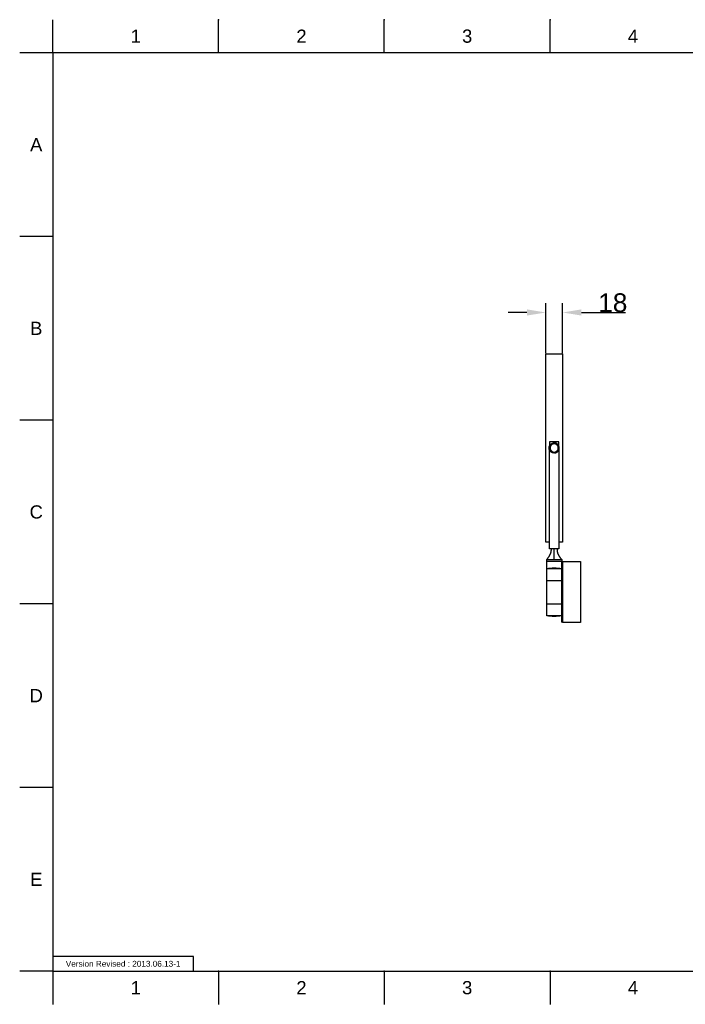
# Model space of a CAD drawing. Header units: millimetres. Extents: x 580 to 2065, y -13 to 1037.
# Tile 1 of 9: x 580 to 1290, y -13 to 1037. Entities that reach past the tile are written whole.
import ezdxf

# ---------------------------------------------------------------- set-up
doc = ezdxf.new("R2010")
doc.units = ezdxf.units.MM
doc.header["$LTSCALE"] = 0.1
for name, color, linetype in [('DEFAULT', 7, 'Continuous'), ('FORM', 7, 'Continuous'), ('OUTLINE', 2, 'Continuous'), ('TEXT', 2, 'Continuous')]:
    doc.layers.add(name, color=color, linetype=linetype)
doc.styles.add('ARIAL', font='arial_0.ttf')
doc.styles.get("Standard").update_dxf_attribs({"font": 'arial_0.ttf'})
doc.dimstyles.new('DIMENSION STYLE 01', dxfattribs={"dimtxt": 20, "dimasz": 20, "dimexe": 10, "dimexo": 0.5, "dimgap": 0.09, "dimtad": 1, "dimtoh": 1, "dimdec": 0, "dimzin": 0, "dimdsep": 46, "dimtxsty": 'ARIAL', "dimcen": 0.5, "dimadec": 1, "dimazin": 0, "dimtfac": 1, "dimtdec": 4, "dimtofl": 0, "dimtmove": 0, "dimatfit": 3, "dimfxl": 1, "dimtolj": 1, "dimtzin": 0, "dimarcsym": 0})

# ---------------------------------------------------------------- blocks, each defined once
blk = doc.blocks.new('*D79')
at = {"layer": 'DEFAULT', "color": 0, "lineweight": -2, "transparency": 16777216}
for p, q in [((1140.9, 681), (1140.9, 734.5)), ((1158.9, 681), (1158.9, 734.5)), ((1120.9, 724.5), (1100.9, 724.5)), ((1178.9, 724.5), (1225.9, 724.5))]:
    blk.add_line(p, q, dxfattribs=at)
at = {"layer": 'DEFAULT', "color": 0, "transparency": 16777216}
for points in [[(1120.9, 727.8), (1120.9, 721.2), (1140.9, 724.5)], [(1178.9, 727.8), (1178.9, 721.2), (1158.9, 724.5)]]:
    blk.add_solid(points, dxfattribs=at)
at = {"layer": 'Defpoints', "color": 0, "transparency": 16777216}
for p in [(1158.9, 724.5), (1140.9, 680.5), (1158.9, 680.5)]:
    blk.add_point(p, dxfattribs=at)
at = {"layer": 'DEFAULT', "color": 0, "transparency": 16777216, "insert": (1212.4, 734.8), "char_height": 20, "attachment_point": 5, "style": 'ARIAL'}
blk.add_mtext('\\A1;18', dxfattribs=at)

msp = doc.modelspace()

# ---------------------------------------------------------------- linework, layer by layer
for p, q in [((615.2, 1001.4), (615.2, 1036.7)), ((792, 1001.4), (792, 1036.7)), ((968.7, 1001.4), (968.7, 1036.7)), ((1145.5, 1001.4), (1145.5, 1036.7)), ((615.2, 1001.4), (579.9, 1001.4)), ((2029.4, 1001.4), (615.2, 1001.4)), ((615.2, 1001.4), (615.2, 22.1)), ((615.2, 805.5), (579.9, 805.5)), ((615.2, 609.7), (579.9, 609.7)), ((615.2, 413.8), (579.9, 413.8)), ((615.2, 217.9), (579.9, 217.9)), ((615.2, 22.1), (579.9, 22.1)), ((615.2, 22.1), (2029.4, 22.1)), ((615.2, 22.1), (615.2, -13.3)), ((792, 22.1), (792, -13.3)), ((968.7, 22.1), (968.7, -13.3)), ((1145.5, 22.1), (1145.5, -13.3))]:
    msp.add_line(p, q)
for p in [(792, 1036.7), (968.7, 1036.7), (1145.5, 1036.7), (792, 22.1), (968.7, 22.1), (1145.5, 22.1)]:
    msp.add_point(p)
at = {"layer": 'FORM'}
msp.add_lwpolyline([(615.2, 22.1), (765.2, 22.1), (765.2, 37.7), (615.2, 37.7)], close=True, dxfattribs=at)
at = {"layer": 'OUTLINE'}
for p, q in [((1140.9, 479.5), (1140.9, 680.5)), ((1140.9, 680.5), (1158.9, 680.5)), ((1158.9, 680.5), (1158.9, 479.5)), ((1144.5, 580.8), (1144.6, 581)), ((1144.5, 580.6), (1144.5, 580.8)), ((1144.5, 580.4), (1144.5, 580.6)), ((1144.5, 580.2), (1144.5, 580.4)), ((1144.5, 580), (1144.5, 580.2)), ((1144.5, 579.8), (1144.5, 580)), ((1144.5, 579.7), (1144.5, 579.8)), ((1144.5, 579.5), (1144.5, 579.7)), ((1144.5, 579.3), (1144.5, 579.5)), ((1144.6, 579.1), (1144.5, 579.3)), ((1144.6, 581.3), (1144.7, 581.5)), ((1144.6, 581.1), (1144.6, 581.3)), ((1144.6, 581), (1144.6, 581.1)), ((1144.6, 578.9), (1144.6, 579.1)), ((1144.6, 578.8), (1144.6, 578.9)), ((1144.7, 578.6), (1144.6, 578.8)), ((1144.7, 581.7), (1144.8, 581.9)), ((1144.7, 581.5), (1144.7, 581.7)), ((1144.7, 578.4), (1144.7, 578.6)), ((1144.8, 578.2), (1144.7, 578.4)), ((1144.8, 581.9), (1144.9, 582)), ((1144.8, 580.7), (1144.9, 580.9)), ((1144.8, 580.6), (1144.8, 580.7)), ((1144.8, 580.4), (1144.8, 580.6)), ((1144.8, 580.2), (1144.8, 580.4)), ((1144.8, 580), (1144.8, 580.2)), ((1144.8, 579.9), (1144.8, 580)), ((1144.8, 579.7), (1144.8, 579.9)), ((1144.8, 579.5), (1144.8, 579.7)), ((1144.8, 579.3), (1144.8, 579.5)), ((1144.9, 579.1), (1144.8, 579.3)), ((1144.9, 578.1), (1144.8, 578.2)), ((1154.9, 586.6), (1144.9, 586.6)), ((1144.9, 586.6), (1144.9, 582)), ((1144.9, 582.2), (1145, 582.4)), ((1144.9, 582), (1144.9, 582.2)), ((1144.9, 581.3), (1145, 581.4)), ((1144.9, 581.1), (1144.9, 581.3)), ((1144.9, 580.9), (1144.9, 581.1)), ((1144.9, 579), (1144.9, 579.1)), ((1144.9, 578.8), (1144.9, 579)), ((1145, 578.6), (1144.9, 578.8)), ((1144.9, 577.9), (1144.9, 578.1)), ((1144.9, 472.5), (1144.9, 578)), ((1145, 577.7), (1144.9, 577.9)), ((1145, 582.4), (1145.1, 582.6)), ((1145, 581.6), (1145.1, 581.8)), ((1145, 581.4), (1145, 581.6)), ((1145, 578.5), (1145, 578.6)), ((1145.1, 578.3), (1145, 578.5)), ((1145.1, 577.5), (1145, 577.7)), ((1145.1, 582.6), (1145.2, 582.7)), ((1145.1, 581.8), (1145.2, 581.9)), ((1145.2, 578.1), (1145.1, 578.3)), ((1145.2, 577.4), (1145.1, 577.5)), ((1145.2, 582.7), (1145.3, 582.9)), ((1145.2, 582.1), (1145.3, 582.2)), ((1145.2, 581.9), (1145.2, 582.1)), ((1145.3, 580.9), (1145.2, 580.8)), ((1145.2, 580.8), (1145.2, 580.6)), ((1145.2, 580.6), (1145.2, 580.4)), ((1145.2, 580.4), (1145.2, 580.3)), ((1145.2, 580.3), (1145.2, 580.1)), ((1145.2, 580.1), (1145.2, 579.9)), ((1145.2, 579.9), (1145.2, 579.8)), ((1145.2, 579.8), (1145.2, 579.6)), ((1145.2, 579.6), (1145.2, 579.5)), ((1145.2, 579.5), (1145.2, 579.3)), ((1145.2, 579.3), (1145.3, 579.1)), ((1145.2, 578), (1145.2, 578.1)), ((1145.3, 577.8), (1145.2, 578)), ((1145.3, 582.9), (1145.4, 583)), ((1145.3, 582.2), (1145.4, 582.4)), ((1145.4, 581.4), (1145.3, 581.2)), ((1145.3, 581.2), (1145.3, 581.1)), ((1145.3, 581.1), (1145.3, 580.9)), ((1145.3, 579.1), (1145.3, 579)), ((1145.3, 579), (1145.3, 578.8)), ((1145.3, 578.8), (1145.4, 578.7)), ((1145.4, 577.7), (1145.3, 577.8)), ((1145.4, 583), (1145.5, 583.2)), ((1145.4, 582.4), (1145.5, 582.6)), ((1145.5, 581.7), (1145.4, 581.5)), ((1145.4, 581.5), (1145.4, 581.4)), ((1145.4, 578.7), (1145.4, 578.5)), ((1145.4, 578.5), (1145.5, 578.4)), ((1145.5, 577.5), (1145.4, 577.7)), ((1145.5, 583.2), (1145.6, 583.3)), ((1145.5, 582.7), (1145.6, 582.9)), ((1145.5, 582.6), (1145.5, 582.7)), ((1145.6, 581.8), (1145.5, 581.7)), ((1145.6, 581), (1145.5, 580.9)), ((1145.5, 580.9), (1145.5, 580.7)), ((1145.5, 580.7), (1145.5, 580.6)), ((1145.5, 580.6), (1145.5, 580.4)), ((1145.5, 580.4), (1145.5, 580.3)), ((1145.5, 580.3), (1145.5, 580.1)), ((1145.5, 580.1), (1145.5, 580)), ((1145.5, 580), (1145.5, 579.8)), ((1145.5, 579.8), (1145.5, 579.6)), ((1145.5, 579.6), (1145.5, 579.5)), ((1145.5, 579.5), (1145.5, 579.3)), ((1145.5, 579.3), (1145.5, 579.2)), ((1145.5, 579.2), (1145.6, 579)), ((1145.5, 578.4), (1145.6, 578.2)), ((1145.6, 583.3), (1145.7, 583.5)), ((1145.6, 582.9), (1145.7, 583)), ((1145.7, 582.1), (1145.6, 582)), ((1145.6, 582), (1145.6, 581.8)), ((1145.7, 581.3), (1145.6, 581.2)), ((1145.6, 581.2), (1145.6, 581)), ((1145.6, 579), (1145.6, 578.9)), ((1145.6, 578.9), (1145.7, 578.7)), ((1145.6, 578.2), (1145.6, 578.1)), ((1145.6, 578.1), (1145.7, 577.9)), ((1145.7, 583.5), (1145.9, 583.6)), ((1145.7, 583), (1145.9, 583.1)), ((1145.8, 582.3), (1145.7, 582.1)), ((1145.8, 581.6), (1145.7, 581.5)), ((1145.7, 581.5), (1145.7, 581.3)), ((1145.7, 578.7), (1145.7, 578.6)), ((1145.7, 578.6), (1145.8, 578.5)), ((1145.7, 577.9), (1145.8, 577.8)), ((1145.9, 582.6), (1145.8, 582.4)), ((1145.8, 582.4), (1145.8, 582.3)), ((1145.9, 581.9), (1145.8, 581.7)), ((1145.8, 581.7), (1145.8, 581.6)), ((1145.8, 578.5), (1145.8, 578.3)), ((1145.8, 578.3), (1145.9, 578.2)), ((1145.8, 577.8), (1145.8, 577.6)), ((1145.8, 577.6), (1145.9, 577.5)), ((1145.9, 583.6), (1146, 583.8)), ((1145.9, 583.1), (1146, 583.3)), ((1146, 582.7), (1145.9, 582.6)), ((1146, 582.2), (1145.9, 582)), ((1145.9, 582), (1145.9, 581.9)), ((1145.9, 578.2), (1145.9, 578)), ((1145.9, 578), (1146, 577.9)), ((1146, 583.8), (1146.1, 583.9)), ((1146, 583.3), (1146.1, 583.4)), ((1146.1, 582.8), (1146, 582.7)), ((1146.1, 582.3), (1146, 582.2)), ((1146, 577.9), (1146.1, 577.8)), ((1146.1, 583.9), (1146.3, 584)), ((1146.1, 583.4), (1146.2, 583.5)), ((1146.2, 583), (1146.1, 582.8)), ((1146.2, 582.4), (1146.1, 582.3)), ((1146.1, 577.8), (1146.2, 577.6)), ((1146.2, 583.5), (1146.3, 583.7)), ((1146.3, 583.1), (1146.2, 583)), ((1146.3, 582.5), (1146.2, 582.4)), ((1146.2, 577.6), (1146.3, 577.5)), ((1146.3, 584), (1146.4, 584.2)), ((1146.3, 583.7), (1146.4, 583.8)), ((1146.4, 583.2), (1146.3, 583.1)), ((1146.4, 582.8), (1146.3, 582.7)), ((1146.3, 582.7), (1146.3, 582.5)), ((1146.3, 577.5), (1146.3, 577.4)), ((1146.4, 584.2), (1146.6, 584.3)), ((1146.4, 583.8), (1146.6, 583.9)), ((1146.5, 583.3), (1146.4, 583.2)), ((1146.5, 582.9), (1146.4, 582.8)), ((1146.7, 583.4), (1146.5, 583.3)), ((1146.6, 583), (1146.5, 582.9)), ((1146.6, 584.3), (1146.7, 584.4)), ((1146.6, 583.9), (1146.7, 584)), ((1146.7, 583.1), (1146.6, 583)), ((1146.7, 584.4), (1146.9, 584.5)), ((1146.7, 584), (1146.9, 584.1)), ((1146.8, 583.5), (1146.7, 583.4)), ((1146.9, 583.2), (1146.7, 583.1)), ((1146.9, 583.7), (1146.8, 583.5)), ((1146.9, 584.5), (1147, 584.6)), ((1146.9, 584.1), (1147, 584.2)), ((1147, 583.8), (1146.9, 583.7)), ((1147, 583.3), (1146.9, 583.2)), ((1147, 584.6), (1147.2, 584.7)), ((1147, 584.2), (1147.2, 584.3)), ((1147.2, 583.8), (1147, 583.8)), ((1147.1, 583.4), (1147, 583.3)), ((1147.2, 583.5), (1147.1, 583.4)), ((1147.2, 584.7), (1147.3, 584.8)), ((1147.2, 584.3), (1147.3, 584.4)), ((1147.3, 583.9), (1147.2, 583.8)), ((1147.3, 583.6), (1147.2, 583.5)), ((1147.3, 584.8), (1147.5, 584.9)), ((1147.3, 584.4), (1147.5, 584.5)), ((1147.4, 584), (1147.3, 583.9)), ((1147.5, 583.7), (1147.3, 583.6)), ((1147.6, 584.1), (1147.4, 584)), ((1147.5, 584.9), (1147.7, 584.9)), ((1147.5, 584.5), (1147.6, 584.6)), ((1147.6, 583.8), (1147.5, 583.7)), ((1147.6, 584.6), (1147.8, 584.7)), ((1147.7, 584.2), (1147.6, 584.1)), ((1147.7, 583.9), (1147.6, 583.8)), ((1147.7, 584.9), (1147.8, 585)), ((1147.9, 584.3), (1147.7, 584.2)), ((1147.8, 583.9), (1147.7, 583.9)), ((1147.8, 585), (1148, 585.1)), ((1147.8, 584.7), (1147.9, 584.7)), ((1148, 584), (1147.8, 583.9)), ((1147.9, 584.7), (1148.1, 584.8)), ((1148, 584.3), (1147.9, 584.3)), ((1148, 585.1), (1148.2, 585.1)), ((1148.2, 584.4), (1148, 584.3)), ((1148.1, 584.1), (1148, 584)), ((1148.1, 584.8), (1148.3, 584.9)), ((1148.3, 584.1), (1148.1, 584.1)), ((1148.2, 585.1), (1148.4, 585.2)), ((1148.3, 584.4), (1148.2, 584.4)), ((1148.3, 584.9), (1148.4, 584.9)), ((1148.5, 584.5), (1148.3, 584.4)), ((1148.4, 584.2), (1148.3, 584.1)), ((1148.4, 585.2), (1148.6, 585.3)), ((1148.4, 584.9), (1148.6, 585)), ((1148.6, 584.2), (1148.4, 584.2)), ((1148.6, 584.5), (1148.5, 584.5)), ((1148.6, 585.3), (1148.7, 585.3)), ((1148.6, 585), (1148.8, 585)), ((1148.8, 584.6), (1148.6, 584.5)), ((1148.7, 584.3), (1148.6, 584.2)), ((1148.7, 585.3), (1148.9, 585.3)), ((1148.8, 584.3), (1148.7, 584.3)), ((1148.8, 585), (1148.9, 585)), ((1148.9, 584.6), (1148.8, 584.6)), ((1149, 584.3), (1148.8, 584.3)), ((1148.9, 585.3), (1149.1, 585.4)), ((1148.9, 585), (1149.1, 585.1)), ((1149.1, 584.6), (1148.9, 584.6)), ((1149.1, 584.4), (1149, 584.3)), ((1149.1, 585.4), (1149.3, 585.4)), ((1149.1, 585.1), (1149.3, 585.1)), ((1149.3, 584.7), (1149.1, 584.6)), ((1149.3, 584.4), (1149.1, 584.4)), ((1149.3, 585.4), (1149.5, 585.4)), ((1149.3, 585.1), (1149.5, 585.1)), ((1149.4, 584.7), (1149.3, 584.7)), ((1149.4, 584.4), (1149.3, 584.4)), ((1149.6, 584.7), (1149.4, 584.7)), ((1149.6, 584.4), (1149.4, 584.4)), ((1149.5, 585.4), (1149.7, 585.4)), ((1149.5, 585.1), (1149.6, 585.1)), ((1149.6, 585.1), (1149.8, 585.1)), ((1149.7, 584.7), (1149.6, 584.7)), ((1149.8, 584.4), (1149.6, 584.4)), ((1149.7, 585.4), (1149.9, 585.4)), ((1149.9, 584.7), (1149.7, 584.7)), ((1149.8, 585.1), (1150, 585.1)), ((1149.9, 584.4), (1149.8, 584.4)), ((1150.1, 584.7), (1149.9, 584.7)), ((1150.1, 584.4), (1149.9, 584.4)), ((1150, 585.1), (1150.2, 585.1)), ((1150.2, 584.7), (1150.1, 584.7)), ((1150.2, 584.4), (1150.1, 584.4)), ((1150.2, 585.1), (1150.4, 585.1)), ((1150.4, 584.7), (1150.2, 584.7)), ((1150.4, 584.4), (1150.2, 584.4)), ((1150.5, 585.4), (1150.4, 585.4)), ((1150.4, 585.1), (1150.5, 585.1)), ((1150.6, 584.7), (1150.4, 584.7)), ((1150.5, 584.4), (1150.4, 584.4)), ((1150.7, 585.3), (1150.5, 585.4)), ((1150.5, 585.1), (1150.7, 585)), ((1150.7, 584.4), (1150.5, 584.4)), ((1150.7, 584.6), (1150.6, 584.7)), ((1150.7, 585.3), (1150.8, 585.3)), ((1150.9, 585.3), (1150.7, 585.3)), ((1150.7, 585), (1150.9, 585)), ((1150.9, 584.6), (1150.7, 584.6)), ((1150.8, 584.3), (1150.7, 584.4)), ((1151, 584.3), (1150.8, 584.3)), ((1151.1, 585.3), (1150.9, 585.3)), ((1150.9, 585), (1151, 585)), ((1151, 584.6), (1150.9, 584.6)), ((1151, 585), (1151.2, 584.9)), ((1151.2, 584.5), (1151, 584.6)), ((1151.1, 584.3), (1151, 584.3)), ((1151.3, 585.2), (1151.1, 585.3)), ((1151.3, 584.2), (1151.1, 584.3)), ((1151.2, 584.9), (1151.4, 584.9)), ((1151.3, 584.5), (1151.2, 584.5)), ((1151.5, 585.2), (1151.3, 585.2)), ((1151.5, 584.4), (1151.3, 584.5)), ((1151.4, 584.2), (1151.3, 584.2)), ((1151.4, 584.9), (1151.6, 584.8)), ((1151.5, 584.1), (1151.4, 584.2)), ((1151.6, 585.1), (1151.5, 585.2)), ((1151.7, 584.4), (1151.5, 584.4)), ((1151.7, 584), (1151.5, 584.1)), ((1151.8, 585), (1151.6, 585.1)), ((1151.6, 584.8), (1151.7, 584.8)), ((1151.7, 584.8), (1151.9, 584.7)), ((1151.8, 584.3), (1151.7, 584.4)), ((1151.8, 584), (1151.7, 584)), ((1152, 585), (1151.8, 585)), ((1151.9, 584.2), (1151.8, 584.3)), ((1152, 583.9), (1151.8, 584)), ((1151.9, 584.7), (1152, 584.6)), ((1152.1, 584.1), (1151.9, 584.2)), ((1152.2, 584.9), (1152, 585)), ((1152, 584.6), (1152.2, 584.5)), ((1152.1, 583.8), (1152, 583.9)), ((1152.2, 584.1), (1152.1, 584.1)), ((1152.2, 583.7), (1152.1, 583.8)), ((1152.3, 584.8), (1152.2, 584.9)), ((1152.2, 584.5), (1152.4, 584.5)), ((1152.4, 584), (1152.2, 584.1)), ((1152.4, 583.7), (1152.2, 583.7)), ((1152.5, 584.7), (1152.3, 584.8)), ((1152.4, 584.5), (1152.5, 584.4)), ((1152.5, 583.9), (1152.4, 584)), ((1152.5, 583.6), (1152.4, 583.7)), ((1152.7, 584.6), (1152.5, 584.7)), ((1152.5, 584.4), (1152.7, 584.3)), ((1152.6, 583.8), (1152.5, 583.9)), ((1152.6, 583.5), (1152.5, 583.6)), ((1152.8, 583.7), (1152.6, 583.8)), ((1152.7, 583.4), (1152.6, 583.5)), ((1152.8, 584.5), (1152.7, 584.6)), ((1152.7, 584.3), (1152.8, 584.2)), ((1152.8, 583.3), (1152.7, 583.4)), ((1153, 584.4), (1152.8, 584.5)), ((1152.8, 584.2), (1153, 584.1)), ((1152.9, 583.6), (1152.8, 583.7)), ((1152.9, 583.2), (1152.8, 583.3)), ((1153, 583.5), (1152.9, 583.6)), ((1153, 583.1), (1152.9, 583.2)), ((1153.1, 584.3), (1153, 584.4)), ((1153, 584.1), (1153.1, 584)), ((1153.1, 583.4), (1153, 583.5)), ((1153.2, 583), (1153, 583.1)), ((1153.3, 584.2), (1153.1, 584.3)), ((1153.1, 584), (1153.2, 583.8)), ((1153.3, 583.3), (1153.1, 583.4)), ((1153.2, 583.8), (1153.4, 583.7)), ((1153.3, 582.8), (1153.2, 583)), ((1153.4, 584.1), (1153.3, 584.2)), ((1153.4, 583.1), (1153.3, 583.3)), ((1153.3, 582.7), (1153.3, 582.8)), ((1153.4, 582.6), (1153.3, 582.7)), ((1153.6, 584), (1153.4, 584.1)), ((1153.4, 583.7), (1153.5, 583.6)), ((1153.5, 583), (1153.4, 583.1)), ((1153.5, 582.5), (1153.4, 582.6)), ((1153.4, 577.5), (1153.5, 577.6)), ((1153.5, 583.6), (1153.6, 583.5)), ((1153.6, 582.9), (1153.5, 583)), ((1153.6, 582.3), (1153.5, 582.5)), ((1153.5, 577.6), (1153.6, 577.7)), ((1153.7, 583.8), (1153.6, 584)), ((1153.6, 583.5), (1153.7, 583.3)), ((1153.7, 582.8), (1153.6, 582.9)), ((1153.7, 582.2), (1153.6, 582.3)), ((1153.6, 577.7), (1153.7, 577.8)), ((1153.8, 583.7), (1153.7, 583.8)), ((1153.7, 583.3), (1153.8, 583.2)), ((1153.8, 582.6), (1153.7, 582.8)), ((1153.8, 582.1), (1153.7, 582.2)), ((1153.7, 577.8), (1153.8, 578)), ((1154, 583.6), (1153.8, 583.7)), ((1153.8, 583.2), (1153.9, 583.1)), ((1153.8, 582.5), (1153.8, 582.6)), ((1153.9, 582.4), (1153.8, 582.5)), ((1153.8, 581.9), (1153.8, 582.1)), ((1153.9, 581.8), (1153.8, 581.9)), ((1153.8, 578.1), (1153.9, 578.2)), ((1153.8, 578), (1153.8, 578.1)), ((1153.8, 577.6), (1153.9, 577.7)), ((1153.8, 577.4), (1153.8, 577.6)), ((1153.9, 583.1), (1154, 582.9)), ((1154, 582.2), (1153.9, 582.4)), ((1154, 581.7), (1153.9, 581.8)), ((1153.9, 578.2), (1154, 578.4)), ((1153.9, 577.7), (1154, 577.8)), ((1154.1, 583.4), (1154, 583.6)), ((1154, 582.9), (1154.1, 582.8)), ((1154.1, 582.1), (1154, 582.2)), ((1154, 581.5), (1154, 581.7)), ((1154.1, 581.4), (1154, 581.5)), ((1154, 578.5), (1154.1, 578.7)), ((1154, 578.4), (1154, 578.5)), ((1154, 577.8), (1154.1, 578)), ((1154.2, 583.3), (1154.1, 583.4)), ((1154.1, 582.8), (1154.2, 582.6)), ((1154.1, 581.9), (1154.1, 582.1)), ((1154.2, 581.8), (1154.1, 581.9)), ((1154.1, 581.2), (1154.1, 581.4)), ((1154.1, 581.1), (1154.1, 581.2)), ((1154.2, 580.9), (1154.1, 581.1)), ((1154.1, 579), (1154.2, 579.1)), ((1154.1, 578.8), (1154.1, 579)), ((1154.1, 578.7), (1154.1, 578.8)), ((1154.1, 578.1), (1154.2, 578.3)), ((1154.1, 578), (1154.1, 578.1)), ((1154.3, 583.1), (1154.2, 583.3)), ((1154.2, 582.6), (1154.3, 582.5)), ((1154.3, 581.6), (1154.2, 581.8)), ((1154.2, 580.8), (1154.2, 580.9)), ((1154.2, 580.6), (1154.2, 580.8)), ((1154.2, 580.5), (1154.2, 580.6)), ((1154.3, 580.3), (1154.2, 580.5)), ((1154.2, 579.6), (1154.3, 579.7)), ((1154.2, 579.4), (1154.2, 579.6)), ((1154.2, 579.3), (1154.2, 579.4)), ((1154.2, 579.1), (1154.2, 579.3)), ((1154.2, 578.3), (1154.3, 578.4)), ((1154.3, 577.6), (1154.2, 577.4)), ((1154.4, 582.9), (1154.3, 583.1)), ((1154.3, 582.5), (1154.4, 582.3)), ((1154.3, 581.5), (1154.3, 581.6)), ((1154.4, 581.3), (1154.3, 581.5)), ((1154.3, 580.2), (1154.3, 580.3)), ((1154.3, 580), (1154.3, 580.2)), ((1154.3, 579.9), (1154.3, 580)), ((1154.3, 579.7), (1154.3, 579.9)), ((1154.3, 578.6), (1154.4, 578.7)), ((1154.3, 578.4), (1154.3, 578.6)), ((1154.4, 577.7), (1154.3, 577.6)), ((1154.5, 582.8), (1154.4, 582.9)), ((1154.4, 582.3), (1154.5, 582.2)), ((1154.4, 581.2), (1154.4, 581.3)), ((1154.4, 581), (1154.4, 581.2)), ((1154.5, 580.8), (1154.4, 581)), ((1154.4, 579.1), (1154.5, 579.2)), ((1154.4, 578.9), (1154.4, 579.1)), ((1154.4, 578.7), (1154.4, 578.9)), ((1154.5, 577.9), (1154.4, 577.7)), ((1154.6, 582.6), (1154.5, 582.8)), ((1154.5, 582.2), (1154.6, 582)), ((1154.5, 580.7), (1154.5, 580.8)), ((1154.5, 580.5), (1154.5, 580.7)), ((1154.5, 580.4), (1154.5, 580.5)), ((1154.5, 580.2), (1154.5, 580.4)), ((1154.6, 580), (1154.5, 580.2)), ((1154.5, 579.9), (1154.6, 580)), ((1154.5, 579.7), (1154.5, 579.9)), ((1154.5, 579.5), (1154.5, 579.7)), ((1154.5, 579.4), (1154.5, 579.5)), ((1154.5, 579.2), (1154.5, 579.4)), ((1154.6, 578.1), (1154.5, 577.9)), ((1154.7, 582.5), (1154.6, 582.6)), ((1154.6, 582), (1154.6, 581.8)), ((1154.6, 581.8), (1154.7, 581.7)), ((1154.7, 578.4), (1154.6, 578.2)), ((1154.6, 578.2), (1154.6, 578.1)), ((1154.6, 577.4), (1154.7, 577.6)), ((1154.7, 577.5), (1154.6, 577.4)), ((1154.8, 582.3), (1154.7, 582.5)), ((1154.7, 581.7), (1154.7, 581.5)), ((1154.7, 581.5), (1154.8, 581.3)), ((1154.8, 578.7), (1154.7, 578.5)), ((1154.7, 578.5), (1154.7, 578.4)), ((1154.8, 577.9), (1154.7, 577.7)), ((1154.7, 577.7), (1154.7, 577.5)), ((1154.7, 577.6), (1154.8, 577.7)), ((1154.8, 582.1), (1154.8, 582.3)), ((1154.9, 581.9), (1154.8, 582.1)), ((1154.8, 581.3), (1154.8, 581.2)), ((1154.8, 581.2), (1154.9, 581)), ((1154.9, 579.1), (1154.8, 578.9)), ((1154.8, 578.9), (1154.8, 578.7)), ((1154.9, 578.1), (1154.8, 577.9)), ((1154.8, 577.9), (1154.9, 578.1)), ((1154.8, 577.7), (1154.8, 577.9)), ((1154.9, 582), (1154.9, 586.6)), ((1155, 581.8), (1154.9, 581.9)), ((1154.9, 581), (1154.9, 580.8)), ((1154.9, 580.8), (1154.9, 580.6)), ((1154.9, 580.6), (1154.9, 580.5)), ((1154.9, 580.5), (1154.9, 580.3)), ((1154.9, 580.3), (1155, 580.1)), ((1155, 579.9), (1154.9, 579.8)), ((1154.9, 579.8), (1154.9, 579.6)), ((1154.9, 579.6), (1154.9, 579.4)), ((1154.9, 579.4), (1154.9, 579.2)), ((1154.9, 579.2), (1154.9, 579.1)), ((1154.9, 578.1), (1155, 578.3)), ((1154.9, 578), (1154.9, 472.5)), ((1155, 581.6), (1155, 581.8)), ((1155.1, 581.4), (1155, 581.6)), ((1155, 580.1), (1155, 579.9)), ((1155, 578.4), (1155.1, 578.6)), ((1155, 578.3), (1155, 578.4)), ((1155.1, 581.2), (1155.1, 581.4)), ((1155.2, 581), (1155.1, 581.2)), ((1155.1, 578.8), (1155.2, 579)), ((1155.1, 578.6), (1155.1, 578.8)), ((1155.2, 580.9), (1155.2, 581)), ((1155.2, 580.7), (1155.2, 580.9)), ((1155.2, 580.5), (1155.2, 580.7)), ((1155.3, 580.3), (1155.2, 580.5)), ((1155.2, 579.5), (1155.3, 579.7)), ((1155.2, 579.4), (1155.2, 579.5)), ((1155.2, 579.2), (1155.2, 579.4)), ((1155.2, 579), (1155.2, 579.2)), ((1155.3, 580.1), (1155.3, 580.3)), ((1155.3, 579.9), (1155.3, 580.1)), ((1155.3, 579.7), (1155.3, 579.9)), ((1145.3, 577.2), (1145.2, 577.4)), ((1145.4, 577.1), (1145.3, 577.2)), ((1145.5, 576.9), (1145.4, 577.1)), ((1145.5, 577.3), (1145.5, 577.5)), ((1145.6, 577.2), (1145.5, 577.3)), ((1145.6, 576.8), (1145.5, 576.9)), ((1145.7, 577.1), (1145.6, 577.2)), ((1145.7, 576.6), (1145.6, 576.8)), ((1145.9, 576.9), (1145.7, 577.1)), ((1145.8, 576.5), (1145.7, 576.6)), ((1145.9, 576.3), (1145.8, 576.5)), ((1145.9, 577.5), (1146, 577.4)), ((1146, 576.8), (1145.9, 576.9)), ((1146.1, 576.2), (1145.9, 576.3)), ((1146, 577.4), (1146.1, 577.2)), ((1146.1, 576.6), (1146, 576.8)), ((1146.1, 577.2), (1146.2, 577.1)), ((1146.2, 576.5), (1146.1, 576.6)), ((1146.2, 576.1), (1146.1, 576.2)), ((1146.2, 577.1), (1146.3, 577)), ((1146.3, 576.4), (1146.2, 576.5)), ((1146.3, 576), (1146.2, 576.1)), ((1146.3, 577.4), (1146.4, 577.3)), ((1146.3, 577), (1146.4, 576.8)), ((1146.4, 576.3), (1146.3, 576.4)), ((1146.5, 575.8), (1146.3, 576)), ((1146.4, 577.3), (1146.5, 577.2)), ((1146.4, 576.8), (1146.5, 576.7)), ((1146.6, 576.1), (1146.4, 576.3)), ((1146.5, 577.2), (1146.6, 577)), ((1146.5, 576.7), (1146.7, 576.6)), ((1146.6, 575.7), (1146.5, 575.8)), ((1146.6, 577), (1146.7, 576.9)), ((1146.7, 576), (1146.6, 576.1)), ((1146.8, 575.6), (1146.6, 575.7)), ((1146.7, 576.9), (1146.9, 576.8)), ((1146.7, 576.6), (1146.8, 576.5)), ((1146.9, 575.9), (1146.7, 576)), ((1146.8, 576.5), (1146.9, 576.4)), ((1146.9, 575.5), (1146.8, 575.6)), ((1146.9, 576.8), (1147, 576.7)), ((1146.9, 576.4), (1147, 576.3)), ((1147, 575.8), (1146.9, 575.9)), ((1147.1, 575.4), (1146.9, 575.5)), ((1147, 576.7), (1147.1, 576.6)), ((1147, 576.3), (1147.2, 576.2)), ((1147.2, 575.7), (1147, 575.8)), ((1147.1, 576.6), (1147.2, 576.5)), ((1147.2, 575.3), (1147.1, 575.4)), ((1147.2, 576.5), (1147.3, 576.4)), ((1147.2, 576.2), (1147.3, 576.1)), ((1147.3, 575.6), (1147.2, 575.7)), ((1147.4, 575.2), (1147.2, 575.3)), ((1147.3, 576.4), (1147.5, 576.3)), ((1147.3, 576.1), (1147.4, 576)), ((1147.5, 575.6), (1147.3, 575.6)), ((1147.4, 576), (1147.6, 575.9)), ((1147.6, 575.2), (1147.4, 575.2)), ((1147.5, 576.3), (1147.6, 576.3)), ((1147.6, 575.5), (1147.5, 575.6)), ((1147.6, 576.3), (1147.7, 576.2)), ((1147.6, 575.9), (1147.7, 575.9)), ((1147.8, 575.4), (1147.6, 575.5)), ((1147.7, 575.1), (1147.6, 575.2)), ((1147.7, 576.2), (1147.8, 576.1)), ((1147.7, 575.9), (1147.9, 575.8)), ((1147.9, 575), (1147.7, 575.1)), ((1147.8, 576.1), (1148, 576)), ((1147.9, 575.3), (1147.8, 575.4)), ((1147.9, 575.8), (1148, 575.7)), ((1148.1, 575.3), (1147.9, 575.3)), ((1148.1, 575), (1147.9, 575)), ((1148, 576), (1148.1, 576)), ((1148, 575.7), (1148.2, 575.7)), ((1148.1, 576), (1148.3, 575.9)), ((1148.3, 575.2), (1148.1, 575.3)), ((1148.2, 574.9), (1148.1, 575)), ((1148.2, 575.7), (1148.3, 575.6)), ((1148.4, 574.8), (1148.2, 574.9)), ((1148.3, 575.9), (1148.4, 575.9)), ((1148.3, 575.6), (1148.5, 575.6)), ((1148.4, 575.1), (1148.3, 575.2)), ((1148.4, 575.9), (1148.6, 575.8)), ((1148.6, 575.1), (1148.4, 575.1)), ((1148.6, 574.8), (1148.4, 574.8)), ((1148.5, 575.6), (1148.6, 575.5)), ((1148.6, 575.8), (1148.7, 575.8)), ((1148.6, 575.5), (1148.8, 575.5)), ((1148.8, 575.1), (1148.6, 575.1)), ((1148.8, 574.8), (1148.6, 574.8)), ((1148.7, 575.8), (1148.8, 575.7)), ((1148.8, 575.7), (1149, 575.7)), ((1148.8, 575.5), (1148.9, 575.4)), ((1148.9, 575), (1148.8, 575.1)), ((1149, 574.7), (1148.8, 574.8)), ((1148.9, 575.4), (1149.1, 575.4)), ((1149.1, 575), (1148.9, 575)), ((1149, 575.7), (1149.1, 575.7)), ((1149.1, 574.7), (1149, 574.7)), ((1149.1, 575.7), (1149.3, 575.7)), ((1149.1, 575.4), (1149.3, 575.4)), ((1149.3, 575), (1149.1, 575)), ((1149.3, 574.7), (1149.1, 574.7)), ((1149.3, 575.7), (1149.4, 575.6)), ((1149.3, 575.4), (1149.4, 575.4)), ((1149.5, 575), (1149.3, 575)), ((1149.5, 574.7), (1149.3, 574.7)), ((1149.4, 575.6), (1149.6, 575.6)), ((1149.4, 575.4), (1149.6, 575.4)), ((1149.6, 574.9), (1149.5, 575)), ((1149.7, 574.6), (1149.5, 574.7)), ((1149.6, 575.6), (1149.8, 575.6)), ((1149.6, 575.4), (1149.7, 575.3)), ((1149.8, 574.9), (1149.6, 574.9)), ((1149.7, 575.3), (1149.9, 575.3)), ((1149.9, 574.6), (1149.7, 574.6)), ((1149.8, 575.6), (1149.9, 575.6)), ((1150, 574.9), (1149.8, 574.9)), ((1149.9, 575.6), (1150.1, 575.6)), ((1149.9, 575.3), (1150.1, 575.4)), ((1150.2, 575), (1150, 574.9)), ((1150.1, 575.6), (1150.2, 575.6)), ((1150.1, 575.4), (1150.2, 575.4)), ((1150.1, 574.6), (1150.3, 574.7)), ((1150.2, 575.6), (1150.4, 575.7)), ((1150.2, 575.4), (1150.4, 575.4)), ((1150.4, 575), (1150.2, 575)), ((1150.4, 574.7), (1150.2, 574.7)), ((1150.3, 574.7), (1150.5, 574.7)), ((1150.4, 575.7), (1150.5, 575.7)), ((1150.4, 575.4), (1150.6, 575.4)), ((1150.5, 575), (1150.4, 575)), ((1150.6, 574.7), (1150.4, 574.7)), ((1150.5, 575.7), (1150.7, 575.7)), ((1150.7, 575), (1150.5, 575)), ((1150.5, 574.7), (1150.7, 574.7)), ((1150.6, 575.4), (1150.7, 575.4)), ((1150.8, 574.7), (1150.6, 574.7)), ((1150.7, 575.7), (1150.8, 575.7)), ((1150.7, 575.4), (1150.9, 575.5)), ((1150.9, 575), (1150.7, 575)), ((1150.7, 574.7), (1150.9, 574.7)), ((1150.8, 575.7), (1151, 575.8)), ((1151, 574.8), (1150.8, 574.7)), ((1150.9, 575.5), (1151, 575.5)), ((1151, 575.1), (1150.9, 575)), ((1150.9, 574.7), (1151.1, 574.8)), ((1151, 575.8), (1151.1, 575.8)), ((1151, 575.5), (1151.2, 575.5)), ((1151.2, 574.8), (1151, 574.8)), ((1151.1, 575.8), (1151.3, 575.8)), ((1151.2, 575.1), (1151, 575.1)), ((1151.1, 574.8), (1151.3, 574.8)), ((1151.2, 575.5), (1151.3, 575.6)), ((1151.4, 575.2), (1151.2, 575.1)), ((1151.3, 574.8), (1151.2, 574.8)), ((1151.3, 575.8), (1151.4, 575.9)), ((1151.3, 575.6), (1151.5, 575.6)), ((1151.5, 574.9), (1151.3, 574.8)), ((1151.3, 574.8), (1151.4, 574.9)), ((1151.4, 575.9), (1151.5, 576)), ((1151.6, 575.2), (1151.4, 575.2)), ((1151.4, 574.9), (1151.6, 574.9)), ((1151.5, 576), (1151.7, 576)), ((1151.5, 575.6), (1151.7, 575.7)), ((1151.7, 575), (1151.5, 574.9)), ((1151.7, 575.3), (1151.6, 575.2)), ((1151.6, 574.9), (1151.8, 575)), ((1151.7, 576), (1151.8, 576.1)), ((1151.7, 575.7), (1151.8, 575.8)), ((1151.9, 575.4), (1151.7, 575.3)), ((1151.9, 575), (1151.7, 575)), ((1151.8, 576.1), (1152, 576.2)), ((1151.8, 575.8), (1151.9, 575.8)), ((1151.8, 575), (1152, 575.1)), ((1151.9, 575.8), (1152.1, 575.9)), ((1152, 575.4), (1151.9, 575.4)), ((1152, 575.1), (1151.9, 575)), ((1152, 576.2), (1152.1, 576.2)), ((1152.2, 575.5), (1152, 575.4)), ((1152.2, 575.2), (1152, 575.1)), ((1152, 575.1), (1152.1, 575.1)), ((1152.1, 576.2), (1152.2, 576.3)), ((1152.1, 575.9), (1152.2, 576)), ((1152.1, 575.1), (1152.3, 575.2)), ((1152.2, 576.3), (1152.4, 576.4)), ((1152.2, 576), (1152.4, 576.1)), ((1152.4, 575.6), (1152.2, 575.5)), ((1152.4, 575.2), (1152.2, 575.2)), ((1152.3, 575.2), (1152.5, 575.3)), ((1152.4, 576.4), (1152.5, 576.5)), ((1152.4, 576.1), (1152.5, 576.2)), ((1152.5, 575.7), (1152.4, 575.6)), ((1152.5, 575.3), (1152.4, 575.2)), ((1152.5, 576.5), (1152.6, 576.6)), ((1152.5, 576.2), (1152.6, 576.3)), ((1152.7, 575.8), (1152.5, 575.7)), ((1152.7, 575.4), (1152.5, 575.3)), ((1152.5, 575.3), (1152.6, 575.4)), ((1152.6, 576.6), (1152.7, 576.7)), ((1152.6, 576.3), (1152.8, 576.4)), ((1152.6, 575.4), (1152.8, 575.5)), ((1152.7, 576.7), (1152.8, 576.8)), ((1152.8, 575.9), (1152.7, 575.8)), ((1152.8, 575.5), (1152.7, 575.4)), ((1152.8, 576.8), (1152.9, 576.9)), ((1152.8, 576.4), (1152.9, 576.5)), ((1153, 576), (1152.8, 575.9)), ((1153, 575.6), (1152.8, 575.5)), ((1152.8, 575.5), (1153, 575.6)), ((1152.9, 576.9), (1153, 577)), ((1152.9, 576.5), (1153, 576.6)), ((1153, 577), (1153.2, 577.1)), ((1153, 576.6), (1153.1, 576.7)), ((1153.1, 576.1), (1153, 576)), ((1153.1, 575.7), (1153, 575.6)), ((1153, 575.6), (1153.1, 575.7)), ((1153.1, 576.7), (1153.3, 576.8)), ((1153.2, 576.2), (1153.1, 576.1)), ((1153.3, 575.9), (1153.1, 575.7)), ((1153.1, 575.7), (1153.3, 575.8)), ((1153.2, 577.1), (1153.3, 577.2)), ((1153.4, 576.3), (1153.2, 576.2)), ((1153.3, 577.3), (1153.4, 577.5)), ((1153.3, 577.2), (1153.3, 577.3)), ((1153.3, 576.8), (1153.4, 576.9)), ((1153.4, 576), (1153.3, 575.9)), ((1153.3, 575.8), (1153.4, 576)), ((1153.4, 576.9), (1153.5, 577)), ((1153.5, 576.4), (1153.4, 576.3)), ((1153.5, 576.1), (1153.4, 576)), ((1153.4, 576), (1153.5, 576.1)), ((1153.5, 577), (1153.6, 577.2)), ((1153.6, 576.6), (1153.5, 576.4)), ((1153.7, 576.2), (1153.5, 576.1)), ((1153.5, 576.1), (1153.7, 576.2)), ((1153.6, 577.2), (1153.7, 577.3)), ((1153.7, 576.7), (1153.6, 576.6)), ((1153.7, 577.3), (1153.8, 577.4)), ((1153.8, 576.8), (1153.7, 576.7)), ((1153.8, 576.4), (1153.7, 576.2)), ((1153.7, 576.2), (1153.8, 576.3)), ((1153.9, 577), (1153.8, 576.8)), ((1153.9, 576.5), (1153.8, 576.4)), ((1153.8, 576.3), (1153.9, 576.5)), ((1154, 577.1), (1153.9, 577)), ((1154, 576.6), (1153.9, 576.5)), ((1153.9, 576.5), (1154.1, 576.6)), ((1154.1, 577.3), (1154, 577.1)), ((1154.2, 576.8), (1154, 576.6)), ((1154.2, 577.4), (1154.1, 577.3)), ((1154.1, 576.6), (1154.2, 576.8)), ((1154.3, 576.9), (1154.2, 576.8)), ((1154.2, 576.8), (1154.3, 576.9)), ((1154.4, 577.1), (1154.3, 576.9)), ((1154.3, 576.9), (1154.4, 577.1)), ((1154.5, 577.2), (1154.4, 577.1)), ((1154.4, 577.1), (1154.5, 577.2)), ((1154.6, 577.4), (1154.5, 577.2)), ((1154.5, 577.2), (1154.6, 577.4)), ((1144.9, 479.5), (1140.9, 479.5)), ((1146.9, 472.5), (1144.9, 472.5)), ((1146.9, 472.2), (1146.9, 472.5)), ((1147, 472.5), (1146.9, 472.5)), ((1146.9, 472.5), (1146.9, 472.5)), ((1146.9, 472.5), (1146.9, 472.5)), ((1146.9, 472.5), (1146.9, 472.5)), ((1146.9, 472.5), (1146.9, 472.5)), ((1146.9, 472.5), (1146.9, 472.5)), ((1146.9, 472.5), (1146.9, 472.5)), ((1146.9, 472.5), (1146.9, 472.5)), ((1146.9, 472.5), (1146.9, 472.5)), ((1146.9, 472.5), (1146.9, 472.5)), ((1146.9, 472.5), (1146.9, 472.5)), ((1146.9, 472.5), (1146.9, 472.5)), ((1146.9, 472.5), (1146.9, 472.5)), ((1147.1, 472.5), (1147, 472.5)), ((1147, 472.5), (1147, 472.5)), ((1147, 472.5), (1147, 472.5)), ((1147, 472.5), (1147, 472.5)), ((1147, 472.5), (1147, 472.5)), ((1147, 472.5), (1147, 472.5)), ((1147, 472.5), (1147, 472.5)), ((1147, 472.5), (1147, 472.5)), ((1147, 472.5), (1147, 472.5)), ((1147, 472.5), (1147, 472.5)), ((1147.2, 472.5), (1147.1, 472.5)), ((1147.1, 472.5), (1147.1, 472.5)), ((1147.1, 472.5), (1147.1, 472.5)), ((1147.1, 472.5), (1147.1, 472.5)), ((1147.1, 472.5), (1147.1, 472.5)), ((1147.1, 472.5), (1147.1, 472.5)), ((1147.1, 472.5), (1147.1, 472.5)), ((1147.1, 472.5), (1147.1, 472.5)), ((1147.3, 472.5), (1147.2, 472.5)), ((1147.2, 472.5), (1147.2, 472.5)), ((1147.2, 472.5), (1147.2, 472.5)), ((1147.2, 472.5), (1147.2, 472.5)), ((1147.2, 472.5), (1147.2, 472.5)), ((1147.2, 472.5), (1147.2, 472.5)), ((1147.4, 472.5), (1147.3, 472.5)), ((1147.3, 472.5), (1147.3, 472.5)), ((1147.3, 472.5), (1147.3, 472.5)), ((1147.3, 472.5), (1147.3, 472.5)), ((1147.3, 472.5), (1147.3, 472.5)), ((1147.5, 472.5), (1147.4, 472.5)), ((1147.4, 472.5), (1147.4, 472.5)), ((1147.4, 472.5), (1147.4, 472.5)), ((1147.4, 472.5), (1147.4, 472.5)), ((1147.6, 472.5), (1147.5, 472.5)), ((1147.5, 472.5), (1147.5, 472.5)), ((1147.5, 472.5), (1147.5, 472.5)), ((1147.5, 472.5), (1147.5, 472.5)), ((1147.5, 472.5), (1147.5, 472.5)), ((1148, 472.5), (1147.6, 472.5)), ((1147.6, 472.5), (1147.6, 472.5)), ((1148.1, 472.5), (1148, 472.5)), ((1148, 472.5), (1148, 472.5)), ((1148, 472.5), (1148, 472.5)), ((1148, 472.5), (1148, 472.5)), ((1148.2, 472.5), (1148.1, 472.5)), ((1148.1, 472.5), (1148.1, 472.5)), ((1148.3, 472.5), (1148.2, 472.5)), ((1148.2, 472.5), (1148.2, 472.5)), ((1148.2, 472.5), (1148.2, 472.5)), ((1148.2, 472.5), (1148.2, 472.5)), ((1148.4, 472.5), (1148.3, 472.5)), ((1148.3, 472.5), (1148.3, 472.5)), ((1148.3, 472.5), (1148.3, 472.5)), ((1148.5, 472.5), (1148.4, 472.5)), ((1148.4, 472.5), (1148.4, 472.5)), ((1148.4, 472.5), (1148.4, 472.5)), ((1148.6, 472.5), (1148.5, 472.5)), ((1148.5, 472.5), (1148.5, 472.5)), ((1148.5, 472.5), (1148.5, 472.5)), ((1148.7, 472.5), (1148.6, 472.5)), ((1148.6, 472.5), (1148.6, 472.5)), ((1148.6, 472.5), (1148.6, 472.5)), ((1148.8, 472.5), (1148.7, 472.5)), ((1148.7, 472.5), (1148.7, 472.5)), ((1148.7, 472.5), (1148.7, 472.5)), ((1148.9, 472.5), (1148.8, 472.5)), ((1148.8, 472.5), (1148.8, 472.5)), ((1148.8, 472.5), (1148.8, 472.5)), ((1150.8, 472.5), (1148.9, 472.5)), ((1149.9, 461), (1149.9, 472.5)), ((1150.9, 472.5), (1150.8, 472.5)), ((1150.8, 472.5), (1150.8, 472.5)), ((1151, 472.5), (1150.9, 472.5)), ((1150.9, 472.5), (1150.9, 472.5)), ((1151.1, 472.5), (1151, 472.5)), ((1151, 472.5), (1151, 472.5)), ((1151, 472.5), (1151, 472.5)), ((1151.2, 472.5), (1151.1, 472.5)), ((1151.1, 472.5), (1151.1, 472.5)), ((1151.1, 472.5), (1151.1, 472.5)), ((1151.3, 472.5), (1151.2, 472.5)), ((1151.2, 472.5), (1151.2, 472.5)), ((1151.2, 472.5), (1151.2, 472.5)), ((1151.4, 472.5), (1151.3, 472.5)), ((1151.3, 472.5), (1151.3, 472.5)), ((1151.3, 472.5), (1151.3, 472.5)), ((1151.5, 472.5), (1151.4, 472.5)), ((1151.4, 472.5), (1151.4, 472.5)), ((1151.4, 472.5), (1151.4, 472.5)), ((1151.6, 472.5), (1151.5, 472.5)), ((1151.5, 472.5), (1151.5, 472.5)), ((1151.5, 472.5), (1151.5, 472.5)), ((1151.5, 472.5), (1151.5, 472.5)), ((1151.7, 472.5), (1151.6, 472.5)), ((1151.6, 472.5), (1151.6, 472.5)), ((1151.6, 472.5), (1151.6, 472.5)), ((1151.8, 472.5), (1151.7, 472.5)), ((1151.7, 472.5), (1151.7, 472.5)), ((1151.7, 472.5), (1151.7, 472.5)), ((1152.2, 472.5), (1151.8, 472.5)), ((1151.8, 472.5), (1151.8, 472.5)), ((1152.3, 472.5), (1152.2, 472.5)), ((1152.2, 472.5), (1152.2, 472.5)), ((1152.2, 472.5), (1152.2, 472.5)), ((1152.2, 472.5), (1152.2, 472.5)), ((1152.4, 472.5), (1152.3, 472.5)), ((1152.3, 472.5), (1152.3, 472.5)), ((1152.3, 472.5), (1152.3, 472.5)), ((1152.3, 472.5), (1152.3, 472.5)), ((1152.3, 472.5), (1152.3, 472.5)), ((1152.5, 472.5), (1152.4, 472.5)), ((1152.4, 472.5), (1152.4, 472.5)), ((1152.4, 472.5), (1152.4, 472.5)), ((1152.4, 472.5), (1152.4, 472.5)), ((1152.6, 472.5), (1152.5, 472.5)), ((1152.5, 472.5), (1152.5, 472.5)), ((1152.5, 472.5), (1152.5, 472.5)), ((1152.5, 472.5), (1152.5, 472.5)), ((1152.5, 472.5), (1152.5, 472.5)), ((1152.5, 472.5), (1152.5, 472.5)), ((1152.7, 472.5), (1152.6, 472.5)), ((1152.6, 472.5), (1152.6, 472.5)), ((1152.6, 472.5), (1152.6, 472.5)), ((1152.6, 472.5), (1152.6, 472.5)), ((1152.6, 472.5), (1152.6, 472.5)), ((1152.6, 472.5), (1152.6, 472.5)), ((1152.8, 472.5), (1152.7, 472.5)), ((1152.7, 472.5), (1152.7, 472.5)), ((1152.7, 472.5), (1152.7, 472.5)), ((1152.7, 472.5), (1152.7, 472.5)), ((1152.7, 472.5), (1152.7, 472.5)), ((1152.7, 472.5), (1152.7, 472.5)), ((1152.7, 472.5), (1152.7, 472.5)), ((1152.7, 472.5), (1152.7, 472.5)), ((1152.7, 472.5), (1152.7, 472.5)), ((1152.9, 472.5), (1152.8, 472.5)), ((1152.8, 472.5), (1152.8, 472.5)), ((1152.8, 472.5), (1152.8, 472.5)), ((1152.8, 472.5), (1152.8, 472.5)), ((1152.8, 472.5), (1152.8, 472.5)), ((1152.8, 472.5), (1152.8, 472.5)), ((1152.8, 472.5), (1152.8, 472.5)), ((1152.8, 472.5), (1152.8, 472.5)), ((1152.8, 472.5), (1152.8, 472.5)), ((1152.8, 472.5), (1152.8, 472.5)), ((1152.8, 472.5), (1152.8, 472.5)), ((1152.8, 472.5), (1152.8, 472.5)), ((1154.9, 472.5), (1152.9, 472.5)), ((1152.9, 472.5), (1152.9, 472.2)), ((1152.9, 472.5), (1152.9, 472.5)), ((1152.9, 472.5), (1152.9, 472.5)), ((1152.9, 472.5), (1152.9, 472.5)), ((1152.9, 472.5), (1152.9, 472.5)), ((1152.9, 472.5), (1152.9, 472.5)), ((1152.9, 472.5), (1152.9, 472.5)), ((1158.9, 479.5), (1154.9, 479.5)), ((1142.5, 461.7), (1142.8, 462.1)), ((1142.8, 462.1), (1143.1, 462.5)), ((1143.1, 462.5), (1143.4, 462.8)), ((1143.4, 462.8), (1143.6, 463.2)), ((1143.6, 463.2), (1143.9, 463.5)), ((1143.9, 463.5), (1144.2, 463.9)), ((1144.2, 463.9), (1144.4, 464.2)), ((1144.4, 464.2), (1144.6, 464.6)), ((1144.6, 464.6), (1144.8, 464.9)), ((1144.8, 464.9), (1145, 465.3)), ((1145, 465.3), (1145.2, 465.7)), ((1145.2, 465.7), (1145.4, 466)), ((1145.4, 466), (1145.6, 466.4)), ((1145.6, 466.4), (1145.7, 466.8)), ((1145.7, 466.8), (1145.9, 467.1)), ((1145.9, 467.1), (1146, 467.5)), ((1146, 467.5), (1146.2, 467.8)), ((1146.2, 467.8), (1146.3, 468.2)), ((1146.3, 468.2), (1146.4, 468.6)), ((1146.4, 468.6), (1146.5, 468.9)), ((1146.5, 468.9), (1146.6, 469.3)), ((1146.6, 469.3), (1146.7, 469.7)), ((1146.7, 470), (1146.8, 470.4)), ((1146.7, 469.7), (1146.7, 470)), ((1146.8, 470.7), (1146.9, 471.1)), ((1146.8, 470.4), (1146.8, 470.7)), ((1146.9, 471.8), (1146.9, 472.2)), ((1146.9, 471.4), (1146.9, 471.8)), ((1146.9, 471.1), (1146.9, 471.4)), ((1152.9, 472.2), (1152.9, 471.8)), ((1152.9, 471.8), (1152.9, 471.4)), ((1152.9, 471.4), (1152.9, 471.1)), ((1152.9, 471.1), (1152.9, 470.7)), ((1152.9, 470.7), (1153, 470.4)), ((1153, 470.4), (1153, 470)), ((1153, 470), (1153.1, 469.7)), ((1153.1, 469.7), (1153.2, 469.3)), ((1153.2, 469.3), (1153.3, 468.9)), ((1153.3, 468.9), (1153.4, 468.6)), ((1153.4, 468.6), (1153.5, 468.2)), ((1153.5, 468.2), (1153.6, 467.8)), ((1153.6, 467.8), (1153.7, 467.5)), ((1153.7, 467.5), (1153.9, 467.1)), ((1153.9, 467.1), (1154, 466.8)), ((1154, 466.8), (1154.2, 466.4)), ((1154.2, 466.4), (1154.4, 466)), ((1154.4, 466), (1154.5, 465.7)), ((1154.5, 465.7), (1154.7, 465.3)), ((1154.7, 465.3), (1154.9, 464.9)), ((1154.9, 464.9), (1155.2, 464.6)), ((1155.2, 464.6), (1155.4, 464.2)), ((1155.4, 464.2), (1155.6, 463.9)), ((1155.6, 463.9), (1155.9, 463.5)), ((1155.9, 463.5), (1156.1, 463.2)), ((1156.1, 463.2), (1156.4, 462.8)), ((1156.4, 462.8), (1156.7, 462.4)), ((1156.7, 462.4), (1157, 462.1)), ((1157, 462.1), (1157.3, 461.7)), ((1141.9, 461), (1142.5, 461.7)), ((1141.9, 461), (1142, 461)), ((1141.9, 459), (1141.9, 461)), ((1141.9, 451.5), (1141.9, 459)), ((1157.9, 459), (1141.9, 459)), ((1141.9, 451.5), (1143.9, 451.8)), ((1141.9, 438.7), (1141.9, 451.5)), ((1141.9, 451.5), (1157.9, 451.5)), ((1142, 461), (1142, 461)), ((1142, 461), (1142, 461)), ((1142, 461), (1142.1, 461)), ((1142.1, 461), (1143, 461)), ((1143, 461), (1143.4, 461)), ((1143.4, 461), (1145.1, 461)), ((1143.9, 451.8), (1145.9, 452)), ((1145.1, 461), (1145.9, 461)), ((1145.9, 461), (1147.5, 461)), ((1145.9, 452), (1147.9, 452.2)), ((1147.5, 461), (1149.7, 461)), ((1147.9, 452.2), (1149.9, 452.3)), ((1149.7, 461), (1149.9, 461)), ((1149.9, 461), (1150.1, 461)), ((1149.9, 452.3), (1151.9, 452.2)), ((1150.1, 461), (1151.3, 461)), ((1151.3, 461), (1151.3, 461)), ((1151.3, 461), (1151.4, 461)), ((1151.4, 461), (1151.4, 461)), ((1151.4, 461), (1152.4, 461)), ((1151.9, 452.2), (1153.9, 452)), ((1152.4, 461), (1154, 461)), ((1153.9, 452), (1155.9, 451.8)), ((1154, 461), (1154.6, 461)), ((1154.6, 461), (1156.3, 461)), ((1155.9, 451.8), (1157.9, 451.5)), ((1156.3, 461), (1156.7, 461)), ((1156.7, 461), (1157.6, 461)), ((1157.3, 461.7), (1157.9, 461)), ((1157.6, 461), (1157.7, 461)), ((1157.7, 461), (1157.8, 461)), ((1157.8, 461), (1157.8, 461)), ((1157.8, 461), (1157.9, 461)), ((1157.9, 461), (1157.9, 459)), ((1157.9, 459), (1157.9, 454.8)), ((1157.9, 457.8), (1158.9, 458.8)), ((1157.9, 394.8), (1157.9, 457.8)), ((1157.9, 451.5), (1157.9, 451.5)), ((1158.9, 458.8), (1177.9, 458.8)), ((1158.9, 458.8), (1158.9, 393.8)), ((1177.9, 458.8), (1177.9, 393.8)), ((1141.9, 413.9), (1141.9, 438.7)), ((1141.9, 438.7), (1157.9, 438.7)), ((1141.9, 401), (1141.9, 413.9)), ((1141.9, 413.9), (1157.9, 413.9)), ((1157.9, 401), (1141.9, 401)), ((1143.9, 400.7), (1141.9, 401)), ((1145.9, 400.5), (1143.9, 400.7)), ((1147.9, 400.4), (1145.9, 400.5)), ((1149.9, 400.3), (1147.9, 400.4)), ((1151.9, 400.4), (1149.9, 400.3)), ((1153.9, 400.5), (1151.9, 400.4)), ((1155.9, 400.7), (1153.9, 400.5)), ((1157.9, 401), (1155.9, 400.7)), ((1158.9, 393.8), (1157.9, 394.8)), ((1177.9, 393.8), (1158.9, 393.8))]:
    msp.add_line(p, q, dxfattribs=at)

# ---------------------------------------------------------------- texts
at = {"char_height": 14.1, "attachment_point": 5}
for s, width, insert in [('1', 50, (703.6, 1019.1)), ('2', 50, (880.4, 1019.1)), ('3', 50, (1057.1, 1019.1)), ('4', 50, (1233.9, 1019.1)), ('A', 10, (597.5, 903.4)), ('B', 10, (597.5, 707.6)), ('C', 10, (597.5, 511.7)), ('D', 10, (597.5, 315.9)), ('E', 10, (597.5, 120)), ('1', 50, (703.6, 4.4)), ('2', 50, (880.4, 4.4)), ('3', 50, (1057.1, 4.4)), ('4', 50, (1233.9, 4.4))]:
    msp.add_mtext_dynamic_manual_height_columns(s, width=width, gutter_width=12.5, heights=[0], dxfattribs=dict(at, insert=insert))
at = {"layer": 'TEXT', "insert": (690.2, 29.9), "char_height": 6.25, "attachment_point": 5}
msp.add_mtext_dynamic_manual_height_columns('Version Revised : 2013.06.13-1', width=147.99, gutter_width=12.5, heights=[0], dxfattribs=at)

# ---------------------------------------------------------------- dimensions: what is measured, and where the dimension line sits
at = {"layer": 'DEFAULT'}
dim = msp.add_linear_dim(base=(1158.9, 724.5), p1=(1140.9, 680.5), p2=(1158.9, 680.5), dimstyle='DIMENSION STYLE 01', dxfattribs=at)
dim.commit()
dim.dimension.update_dxf_attribs({"geometry": '*D79', "text_midpoint": (1212.4, 734.8)})

doc.saveas('drawing.dxf')
